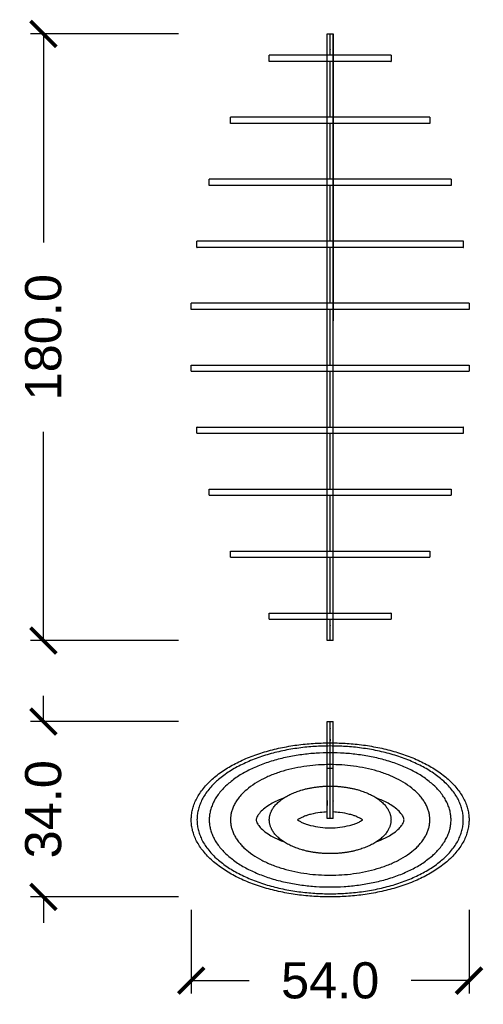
# Model space of a CAD drawing. Header units: millimetres. Extents: x 3713 to 4940, y 1895 to 2756.
# Tile 11 of 20: x 4654 to 4744, y 2182 to 2373. Entities that reach past the tile are written whole.
import ezdxf

# ---------------------------------------------------------------- set-up
doc = ezdxf.new("R2010")
doc.units = ezdxf.units.MM
doc.layers.add('MEDIDAS', color=7, linetype='Continuous', true_color=0xffffff)
doc.styles.add('Helvetica Regular', font='txt')
doc.dimstyles.new('PLANOS NUBES', dxfattribs={"dimscale": 10, "dimtxt": 0.7, "dimasz": 0.5, "dimexe": 0.25, "dimexo": 0.25, "dimgap": 0.5, "dimtad": 0, "dimtih": 1, "dimtoh": 1, "dimdec": 1, "dimzin": 1, "dimdsep": 46, "dimtxsty": 'Helvetica Regular', "dimblk": 'ARCHTICK', "dimcen": 0.25, "dimadec": 0, "dimazin": 1, "dimtfac": 1, "dimtdec": 4, "dimtix": 1, "dimtofl": 0, "dimtmove": 1, "dimatfit": 3, "dimldrblk": 'ARCHTICK', "dimfxl": 1.5, "dimtolj": 1, "dimtzin": 1, "dimarcsym": 0})

# ---------------------------------------------------------------- blocks, each defined once
blk = doc.blocks.new('_ArchTick')
at = {"color": 0, "linetype": 'ByBlock', "const_width": 0.15}
blk.add_lwpolyline([(-0.5, -0.5), (0.5, 0.5)], dxfattribs=at)
blk = doc.blocks.new('*D24')
at = {"layer": 'Defpoints', "color": 0, "transparency": 16777216}
for p in [(4687.55, 2236.62), (4658.9, 2202.65), (4687.55, 2202.65)]:
    blk.add_point(p, dxfattribs=at)
at = {"layer": 'MEDIDAS', "color": 0, "lineweight": -2, "transparency": 16777216}
for p, q in [((4658.9, 2236.62), (4658.9, 2241.62)), ((4685.05, 2236.62), (4656.4, 2236.62)), ((4685.05, 2202.65), (4656.4, 2202.65)), ((4658.9, 2202.65), (4658.9, 2197.65))]:
    blk.add_line(p, q, dxfattribs=at)
at = {"layer": 'MEDIDAS', "color": 0, "lineweight": -2, "transparency": 16777216, "xscale": 5, "yscale": 5, "zscale": 5}
for p, rotation in [((4658.9, 2236.62), 270), ((4658.9, 2202.65), 90)]:
    blk.add_blockref('_ArchTick', p, dxfattribs=dict(at, rotation=rotation))
at = {"layer": 'MEDIDAS', "color": 0, "transparency": 16777216, "insert": (4658.9, 2219.63), "char_height": 7, "attachment_point": 5, "rotation": 90, "style": 'Helvetica Regular'}
blk.add_mtext('\\A1;34.0', dxfattribs=at)
blk = doc.blocks.new('*D25')
at = {"layer": 'Defpoints', "color": 0, "transparency": 16777216}
for p in [(4658.9, 2369.75), (4687.55, 2369.75), (4687.55, 2252.31)]:
    blk.add_point(p, dxfattribs=at)
at = {"layer": 'MEDIDAS', "color": 0, "lineweight": -2, "transparency": 16777216}
for p, q in [((4685.05, 2369.75), (4656.4, 2369.75)), ((4658.9, 2369.75), (4658.9, 2329.36)), ((4658.9, 2252.31), (4658.9, 2292.7)), ((4685.05, 2252.31), (4656.4, 2252.31))]:
    blk.add_line(p, q, dxfattribs=at)
at = {"layer": 'MEDIDAS', "color": 0, "lineweight": -2, "transparency": 16777216, "xscale": 5, "yscale": 5, "zscale": 5}
for p, rotation in [((4658.9, 2369.75), 90), ((4658.9, 2252.31), 270)]:
    blk.add_blockref('_ArchTick', p, dxfattribs=dict(at, rotation=rotation))
at = {"layer": 'MEDIDAS', "color": 0, "transparency": 16777216, "insert": (4658.9, 2311.03), "char_height": 7, "attachment_point": 5, "rotation": 90, "style": 'Helvetica Regular'}
blk.add_mtext('\\A1;180.0', dxfattribs=at)
blk = doc.blocks.new('*D26')
at = {"layer": 'Defpoints', "color": 0, "transparency": 16777216}
for p in [(4687.55, 2202.65), (4741.36, 2202.65), (4741.36, 2186.46)]:
    blk.add_point(p, dxfattribs=at)
at = {"layer": 'MEDIDAS', "color": 0, "lineweight": -2, "transparency": 16777216}
for p, q in [((4687.55, 2200.15), (4687.55, 2183.96)), ((4741.36, 2200.15), (4741.36, 2183.96)), ((4687.55, 2186.46), (4698.79, 2186.46)), ((4741.36, 2186.46), (4730.12, 2186.46))]:
    blk.add_line(p, q, dxfattribs=at)
at = {"layer": 'MEDIDAS', "color": 0, "lineweight": -2, "transparency": 16777216, "xscale": 5, "yscale": 5, "zscale": 5, "rotation": 180}
blk.add_blockref('_ArchTick', (4687.55, 2186.46), dxfattribs=at)
at = {"layer": 'MEDIDAS', "color": 0, "lineweight": -2, "transparency": 16777216, "xscale": 5, "yscale": 5, "zscale": 5}
blk.add_blockref('_ArchTick', (4741.36, 2186.46), dxfattribs=at)
at = {"layer": 'MEDIDAS', "color": 0, "transparency": 16777216, "insert": (4714.46, 2186.46), "char_height": 7, "attachment_point": 5, "style": 'Helvetica Regular'}
blk.add_mtext('\\A1;54.0', dxfattribs=at)

msp = doc.modelspace()

# ---------------------------------------------------------------- linework, layer by layer
at = {"layer": 'MEDIDAS', "color": 5, "lineweight": -3, "true_color": 0x0000ff}
for points, weights, knots in [([(4715.055, 2369.751), (4715.055, 2369.751), (4715.055, 2369.146), (4715.055, 2358.526), (4715.055, 2315.959), (4715.055, 2315.15), (4715.055, 2314.997)], [1, 0.921317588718, 1, 0.836999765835, 1.05554741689, 0.820510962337, 1.05554741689], [90.6919157, 90.6919157, 90.6919157, 92.289278, 92.289278, 93.5035428, 93.5035428, 94.8643077, 94.8643077, 94.8643077]), ([(4713.855, 2252.307), (4713.855, 2252.307), (4713.855, 2253.335), (4713.855, 2254.364), (4713.855, 2255.363), (4713.855, 2270.492), (4713.855, 2311.029), (4713.855, 2351.566), (4713.855, 2366.695), (4713.855, 2367.695), (4713.855, 2368.723), (4713.855, 2369.751), (4713.855, 2369.751)], [1, 0.861942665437, 1, 0.861942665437, 1, 0.878753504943, 1.12466389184, 0.878753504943, 1, 0.861942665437, 1, 0.861942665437, 1], [79.8393174, 79.8393174, 79.8393174, 81.966147, 81.966147, 84.0929766, 84.0929766, 85.2656166, 85.2656166, 86.4382565, 86.4382565, 88.5650861, 88.5650861, 90.6919157, 90.6919157, 90.6919157]), ([(4714.455, 2365.631), (4714.455, 2366.191), (4714.455, 2366.695), (4714.455, 2368.22), (4714.455, 2369.326), (4714.455, 2369.751), (4714.455, 2369.751)], [0.93919732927, 0.943038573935, 0.947375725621, 0.705089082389, 0.947375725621, 0.83688295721, 0.827168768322], [86.3939796, 86.3939796, 86.3939796, 86.4382565, 86.4382565, 89.3637673, 89.3637673, 90.6979216, 90.6979216, 90.6979216]), ([(4715.055, 2252.307), (4715.055, 2252.307), (4715.055, 2253.335), (4715.055, 2254.364), (4715.055, 2255.363), (4715.055, 2270.492), (4715.055, 2311.029), (4715.055, 2351.566), (4715.055, 2366.695), (4715.055, 2367.695), (4715.055, 2368.723), (4715.055, 2369.751), (4715.055, 2369.751)], [1, 0.861942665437, 1, 0.861942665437, 1, 0.878753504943, 1.12466389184, 0.878753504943, 1, 0.861942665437, 1, 0.861942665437, 1], [79.8393174, 79.8393174, 79.8393174, 81.966147, 81.966147, 84.0929766, 84.0929766, 85.2656166, 85.2656166, 86.4382565, 86.4382565, 88.5650861, 88.5650861, 90.6919157, 90.6919157, 90.6919157]), ([(4714.455, 2305.627), (4714.455, 2308.323), (4714.455, 2311.029), (4714.455, 2313.735), (4714.455, 2316.429)], [1.02884477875, 1.04593844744, 1.06547927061, 1.04594357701, 1.02885375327], [85.16725887, 85.16725887, 85.16725887, 85.26561658, 85.26561658, 85.36394847, 85.36394847, 85.36394847]), ([(4714.455, 2252.307), (4714.455, 2252.307), (4714.455, 2252.732), (4714.455, 2253.838), (4714.455, 2255.363), (4714.455, 2255.867), (4714.455, 2256.427)], [0.827168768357, 0.836882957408, 0.947375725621, 0.705089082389, 0.947375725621, 0.943038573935, 0.93919732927], [79.8333115, 79.8333115, 79.8333115, 81.1674659, 81.1674659, 84.0929766, 84.0929766, 84.1372536, 84.1372536, 84.1372536]), ([(4714.455, 2217.872), (4714.455, 2217.872), (4714.455, 2218.639), (4714.455, 2220.053), (4714.455, 2221.305), (4714.455, 2231.647), (4714.455, 2232.525), (4714.455, 2232.541), (4714.455, 2233.336), (4714.455, 2236.616), (4714.455, 2236.616)], [0.832615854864, 0.798423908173, 0.947375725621, 0.705089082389, 0.947375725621, 0.792953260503, 1, 0.777332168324, 1, 0.770809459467, 1], [57.2053148, 57.2053148, 57.2053148, 59.0038462, 59.0038462, 61.929357, 61.929357, 63.1436217, 63.1436217, 64.5043867, 64.5043867, 70.0856561, 70.0856561, 70.0856561]), ([(4713.855, 2231.881), (4713.855, 2232.386), (4713.855, 2232.525), (4713.855, 2232.541), (4713.855, 2233.336)], [0.986044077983, 1.01385177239, 1.05554741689, 0.820510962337, 1.05554741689], [93.2718791, 93.2718791, 93.2718791, 93.5035428, 93.5035428, 94.8643077, 94.8643077, 94.8643077]), ([(4715.055, 2231.881), (4715.055, 2232.386), (4715.055, 2232.525), (4715.055, 2232.541), (4715.055, 2233.336)], [0.986044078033, 1.01385177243, 1.05554741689, 0.820510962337, 1.05554741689], [93.2718791, 93.2718791, 93.2718791, 93.5035428, 93.5035428, 94.8643077, 94.8643077, 94.8643077]), ([(4713.855, 2220.346), (4713.855, 2220.904), (4713.855, 2221.305), (4713.855, 2227.408), (4713.855, 2230.561)], [0.915057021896, 0.919396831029, 1, 0.896928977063, 0.946419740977], [91.1683276, 91.1683276, 91.1683276, 92.289278, 92.289278, 93.0571021, 93.0571021, 93.0571021]), ([(4715.055, 2219.102), (4715.055, 2219.111), (4715.055, 2219.119), (4715.055, 2220.366), (4715.055, 2221.305), (4715.055, 2224.85), (4715.055, 2227.578)], [0.997270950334, 0.998624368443, 1, 0.829620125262, 1, 0.937421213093, 0.931080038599], [89.9006696, 89.9006696, 89.9006696, 89.9198005, 89.9198005, 92.289278, 92.289278, 92.7554566, 92.7554566, 92.7554566]), ([(4713.855, 2219.102), (4713.855, 2219.111), (4713.855, 2219.119), (4713.855, 2219.718), (4713.855, 2220.346)], [0.99727094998, 0.998624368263, 1, 0.910223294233, 0.915057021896], [89.9006696, 89.9006696, 89.9006696, 89.9198005, 89.9198005, 91.1683276, 91.1683276, 91.1683276])]:
    msp.add_rational_spline(points, weights, degree=2, knots=knots, dxfattribs=at)
for points in [[(4713.855, 2369.751), (4714.455, 2369.751), (4715.055, 2369.751)], [(4715.055, 2252.307), (4714.455, 2252.307), (4713.855, 2252.307)], [(4713.855, 2236.616), (4714.455, 2236.616), (4715.055, 2236.616)], [(4713.855, 2227.575), (4714.455, 2227.575), (4715.055, 2227.575)], [(4715.055, 2217.872), (4714.455, 2217.872), (4713.855, 2217.872)]]:
    msp.add_open_spline(points, degree=2, dxfattribs=at)
at = {"layer": 'MEDIDAS', "color": 192, "lineweight": -3, "true_color": 0x7d26cd}
for points, weights in [([(4713.851, 2365.631), (4702.668, 2365.631), (4702.668, 2365.631)], [0.979740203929, 0.71761358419, 1]), ([(4713.854, 2364.431), (4702.668, 2364.431), (4702.668, 2364.431)], [0.979826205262, 0.717567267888, 1]), ([(4726.243, 2365.631), (4726.243, 2365.631), (4715.055, 2365.631)], [1, 0.717545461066, 0.979866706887]), ([(4726.243, 2364.431), (4726.243, 2364.431), (4715.055, 2364.431)], [1, 0.717531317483, 0.979892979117]), ([(4713.85, 2353.63), (4695.143, 2353.63), (4695.143, 2353.63)], [0.98738747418, 0.71355500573, 1]), ([(4733.768, 2353.63), (4733.768, 2353.63), (4715.055, 2353.63)], [1, 0.713501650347, 0.987489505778]), ([(4713.853, 2352.43), (4695.143, 2352.43), (4695.143, 2352.43)], [0.987441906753, 0.713526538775, 1]), ([(4733.768, 2352.43), (4733.768, 2352.43), (4715.053, 2352.43)], [1, 0.713481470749, 0.987528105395]), ([(4713.855, 2341.63), (4691.036, 2341.63), (4691.036, 2341.63)], [0.989632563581, 0.712385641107, 1]), ([(4737.875, 2341.63), (4737.875, 2341.63), (4715.055, 2341.63)], [1, 0.712385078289, 0.989633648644]), ([(4713.852, 2340.43), (4691.036, 2340.43), (4691.036, 2340.43)], [0.989574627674, 0.712415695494, 1]), ([(4737.875, 2340.43), (4737.875, 2340.43), (4715.052, 2340.43)], [1, 0.712359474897, 0.989683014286]), ([(4713.854, 2329.63), (4688.658, 2329.63), (4688.658, 2329.63)], [0.990543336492, 0.711914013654, 1]), ([(4713.855, 2328.43), (4688.658, 2328.43), (4688.658, 2328.43)], [0.990567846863, 0.711901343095, 1]), ([(4740.252, 2328.43), (4740.252, 2328.43), (4715.051, 2328.43)], [1, 0.711868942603, 0.990630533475]), ([(4740.252, 2329.63), (4740.252, 2329.63), (4715.054, 2329.63)], [1, 0.711892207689, 0.990585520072]), ([(4713.853, 2317.629), (4687.548, 2317.629), (4687.548, 2317.629)], [0.990909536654, 0.711724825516, 1]), ([(4741.362, 2317.629), (4741.362, 2317.629), (4715.053, 2317.629)], [1, 0.711687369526, 0.990982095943]), ([(4713.855, 2316.429), (4687.548, 2316.429), (4687.548, 2316.429)], [0.990949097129, 0.71170440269, 1]), ([(4741.362, 2316.429), (4741.362, 2316.429), (4715.05, 2316.429)], [1, 0.711665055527, 0.991025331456]), ([(4687.548, 2305.629), (4687.548, 2305.629), (4713.852, 2305.629)], [1, 0.711733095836, 0.990893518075]), ([(4715.055, 2305.629), (4741.362, 2305.629), (4741.362, 2305.629)], [0.990949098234, 0.71170440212, 1]), ([(4687.548, 2304.429), (4687.548, 2304.429), (4713.854, 2304.429)], [1, 0.711712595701, 0.990933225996]), ([(4715.055, 2304.429), (4741.362, 2304.429), (4741.362, 2304.429)], [0.990958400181, 0.711699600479, 1]), ([(4688.658, 2293.628), (4688.658, 2293.628), (4713.855, 2293.628)], [1, 0.711901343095, 0.990567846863]), ([(4715.051, 2293.628), (4740.252, 2293.628), (4740.252, 2293.628)], [0.990635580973, 0.711866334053, 1]), ([(4688.658, 2292.428), (4688.658, 2292.428), (4713.853, 2292.428)], [1, 0.711918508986, 0.990534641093]), ([(4715.054, 2292.428), (4740.252, 2292.428), (4740.252, 2292.428)], [0.990594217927, 0.711887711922, 1]), ([(4691.036, 2281.628), (4691.036, 2281.628), (4713.855, 2281.628)], [1, 0.712388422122, 0.989627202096]), ([(4691.036, 2280.428), (4691.036, 2280.428), (4713.855, 2280.428)], [1, 0.712385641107, 0.989632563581]), ([(4715.05, 2281.628), (4737.875, 2281.628), (4737.875, 2281.628)], [0.989725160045, 0.712337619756, 1]), ([(4715.053, 2280.428), (4737.875, 2280.428), (4737.875, 2280.428)], [0.989679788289, 0.712361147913, 1]), ([(4695.143, 2269.628), (4695.143, 2269.628), (4713.854, 2269.628)], [1, 0.713516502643, 0.987461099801]), ([(4715.054, 2269.628), (4733.768, 2269.628), (4733.768, 2269.628)], [0.987508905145, 0.713491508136, 1]), ([(4695.143, 2268.428), (4695.143, 2268.428), (4713.851, 2268.428)], [1, 0.713547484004, 0.987401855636]), ([(4715.051, 2268.428), (4733.768, 2268.428), (4733.768, 2268.428)], [0.987568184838, 0.713460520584, 1]), ([(4702.668, 2257.627), (4702.668, 2257.627), (4713.853, 2257.627)], [1, 0.717588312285, 0.979787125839]), ([(4715.053, 2257.627), (4726.243, 2257.627), (4726.243, 2257.627)], [0.97993208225, 0.717510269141, 1]), ([(4702.668, 2256.427), (4702.668, 2256.427), (4713.85, 2256.427)], [1, 0.717638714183, 0.979693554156]), ([(4715.055, 2256.427), (4726.243, 2256.427), (4726.243, 2256.427)], [0.979866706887, 0.717545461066, 1])]:
    msp.add_rational_spline(points, weights, degree=2, dxfattribs=at)
for points in [[(4702.668, 2364.431), (4702.668, 2365.031), (4702.668, 2365.631)], [(4726.243, 2365.631), (4726.243, 2365.031), (4726.243, 2364.431)], [(4695.143, 2352.43), (4695.143, 2353.03), (4695.143, 2353.63)], [(4733.768, 2353.63), (4733.768, 2353.03), (4733.768, 2352.43)], [(4691.036, 2340.43), (4691.036, 2341.03), (4691.036, 2341.63)], [(4737.875, 2341.63), (4737.875, 2341.03), (4737.875, 2340.43)], [(4688.658, 2328.43), (4688.658, 2329.03), (4688.658, 2329.63)], [(4740.252, 2329.63), (4740.252, 2329.03), (4740.252, 2328.43)], [(4687.548, 2316.429), (4687.548, 2317.029), (4687.548, 2317.629)], [(4741.362, 2317.629), (4741.362, 2317.029), (4741.362, 2316.429)], [(4687.548, 2304.429), (4687.548, 2305.029), (4687.548, 2305.629)], [(4741.362, 2305.629), (4741.362, 2305.029), (4741.362, 2304.429)], [(4688.658, 2292.428), (4688.658, 2293.028), (4688.658, 2293.628)], [(4740.252, 2293.628), (4740.252, 2293.028), (4740.252, 2292.428)], [(4691.036, 2280.428), (4691.036, 2281.028), (4691.036, 2281.628)], [(4737.875, 2281.628), (4737.875, 2281.028), (4737.875, 2280.428)], [(4695.143, 2268.428), (4695.143, 2269.028), (4695.143, 2269.628)], [(4733.768, 2269.628), (4733.768, 2269.028), (4733.768, 2268.428)], [(4702.668, 2256.427), (4702.668, 2257.027), (4702.668, 2257.627)], [(4726.243, 2257.627), (4726.243, 2257.027), (4726.243, 2256.427)]]:
    msp.add_open_spline(points, degree=2, dxfattribs=at)
for points, weights, knots in [([(4715.055, 2365.631), (4714.756, 2365.631), (4714.455, 2365.631), (4714.153, 2365.631), (4713.851, 2365.631)], [0.979866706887, 0.98956132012, 1, 0.989493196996, 0.979740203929], [3.08560966, 3.08560966, 3.08560966, 3.14159265, 3.14159265, 3.197941, 3.197941, 3.197941]), ([(4715.055, 2364.431), (4714.755, 2364.431), (4714.455, 2364.431), (4714.155, 2364.431), (4713.854, 2364.431)], [0.979892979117, 0.989575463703, 1, 0.989539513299, 0.979826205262], [3.08568551, 3.08568551, 3.08568551, 3.14159265, 3.14159265, 3.1976926, 3.1976926, 3.1976926]), ([(4715.055, 2353.63), (4714.755, 2353.63), (4714.455, 2353.63), (4714.153, 2353.63), (4713.85, 2353.63)], [0.987489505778, 0.993605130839, 1, 0.993551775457, 0.98738747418], [3.107296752, 3.107296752, 3.107296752, 3.141592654, 3.141592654, 3.176174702, 3.176174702, 3.176174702]), ([(4715.053, 2352.43), (4714.754, 2352.43), (4714.455, 2352.43), (4714.154, 2352.43), (4713.853, 2352.43)], [0.987528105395, 0.993625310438, 1, 0.993580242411, 0.987441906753], [3.107404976, 3.107404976, 3.107404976, 3.141592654, 3.141592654, 3.176022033, 3.176022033, 3.176022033]), ([(4715.055, 2341.63), (4714.755, 2341.63), (4714.455, 2341.63), (4714.155, 2341.63), (4713.855, 2341.63)], [0.989633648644, 0.994721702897, 1, 0.994721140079, 0.989632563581], [3.113284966, 3.113284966, 3.113284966, 3.141592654, 3.141592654, 3.169903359, 3.169903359, 3.169903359]), ([(4715.052, 2340.43), (4714.754, 2340.43), (4714.455, 2340.43), (4714.154, 2340.43), (4713.852, 2340.43)], [0.989683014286, 0.99474730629, 1, 0.994691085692, 0.989574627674], [3.113422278, 3.113422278, 3.113422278, 3.141592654, 3.141592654, 3.170064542, 3.170064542, 3.170064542]), ([(4715.054, 2329.63), (4714.755, 2329.63), (4714.455, 2329.63), (4714.155, 2329.63), (4713.854, 2329.63)], [0.990585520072, 0.995214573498, 1, 0.995192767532, 0.990543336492], [3.115928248, 3.115928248, 3.115928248, 3.141592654, 3.141592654, 3.167374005, 3.167374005, 3.167374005]), ([(4715.051, 2328.43), (4714.753, 2328.43), (4714.455, 2328.43), (4714.155, 2328.43), (4713.855, 2328.43)], [0.990630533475, 0.995237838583, 1, 0.995205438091, 0.990567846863], [3.116053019, 3.116053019, 3.116053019, 3.141592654, 3.141592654, 3.167306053, 3.167306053, 3.167306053]), ([(4715.053, 2317.629), (4714.754, 2317.629), (4714.455, 2317.629), (4714.154, 2317.629), (4713.853, 2317.629)], [0.990982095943, 0.995419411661, 1, 0.99538195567, 0.990909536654], [3.117026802, 3.117026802, 3.117026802, 3.141592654, 3.141592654, 3.166359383, 3.166359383, 3.166359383]), ([(4715.05, 2316.429), (4714.753, 2316.429), (4714.455, 2316.429), (4714.155, 2316.429), (4713.855, 2316.429)], [0.991025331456, 0.99544172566, 1, 0.995402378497, 0.990949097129], [3.117146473, 3.117146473, 3.117146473, 3.141592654, 3.141592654, 3.166249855, 3.166249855, 3.166249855]), ([(4713.852, 2305.629), (4714.153, 2305.629), (4714.455, 2305.629), (4714.755, 2305.629), (4715.055, 2305.629)], [0.990893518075, 0.995373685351, 1, 0.995402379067, 0.990949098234], [3.11678157, 3.11678157, 3.11678157, 3.141592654, 3.141592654, 3.166249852, 3.166249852, 3.166249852]), ([(4713.854, 2304.429), (4714.155, 2304.429), (4714.455, 2304.429), (4714.755, 2304.429), (4715.055, 2304.429)], [0.990933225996, 0.995394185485, 1, 0.995407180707, 0.990958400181], [3.116891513, 3.116891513, 3.116891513, 3.141592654, 3.141592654, 3.1662241, 3.1662241, 3.1662241]), ([(4713.855, 2293.628), (4714.155, 2293.628), (4714.455, 2293.628), (4714.753, 2293.628), (4715.051, 2293.628)], [0.990567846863, 0.995205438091, 1, 0.995240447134, 0.990635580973], [3.115879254, 3.115879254, 3.115879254, 3.141592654, 3.141592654, 3.167118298, 3.167118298, 3.167118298]), ([(4713.853, 2292.428), (4714.154, 2292.428), (4714.455, 2292.428), (4714.755, 2292.428), (4715.054, 2292.428)], [0.990534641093, 0.995188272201, 1, 0.995219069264, 0.990594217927], [3.115787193, 3.115787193, 3.115787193, 3.141592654, 3.141592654, 3.167232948, 3.167232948, 3.167232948]), ([(4713.855, 2281.628), (4714.155, 2281.628), (4714.455, 2281.628), (4714.753, 2281.628), (4715.05, 2281.628)], [0.989627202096, 0.994718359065, 1, 0.99476916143, 0.989725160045], [3.113267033, 3.113267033, 3.113267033, 3.141592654, 3.141592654, 3.169645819, 3.169645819, 3.169645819]), ([(4713.855, 2280.428), (4714.155, 2280.428), (4714.455, 2280.428), (4714.754, 2280.428), (4715.053, 2280.428)], [0.989632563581, 0.994721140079, 1, 0.994745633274, 0.989679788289], [3.113281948, 3.113281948, 3.113281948, 3.141592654, 3.141592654, 3.169772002, 3.169772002, 3.169772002]), ([(4713.854, 2269.628), (4714.155, 2269.628), (4714.455, 2269.628), (4714.755, 2269.628), (4715.054, 2269.628)], [0.987461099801, 0.993590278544, 1, 0.99361527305, 0.987508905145], [3.107217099, 3.107217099, 3.107217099, 3.141592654, 3.141592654, 3.175834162, 3.175834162, 3.175834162]), ([(4713.851, 2268.428), (4714.153, 2268.428), (4714.455, 2268.428), (4714.753, 2268.428), (4715.051, 2268.428)], [0.987401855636, 0.993559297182, 1, 0.993646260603, 0.987568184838], [3.107050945, 3.107050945, 3.107050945, 3.141592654, 3.141592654, 3.175667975, 3.175667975, 3.175667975]), ([(4713.853, 2257.627), (4714.154, 2257.627), (4714.455, 2257.627), (4714.755, 2257.627), (4715.053, 2257.627)], [0.979787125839, 0.989518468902, 1, 0.989596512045, 0.97993208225], [3.08537984, 3.08537984, 3.08537984, 3.14159265, 3.14159265, 3.19738691, 3.19738691, 3.19738691]), ([(4713.85, 2256.427), (4714.152, 2256.427), (4714.455, 2256.427), (4714.756, 2256.427), (4715.055, 2256.427)], [0.979693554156, 0.989468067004, 1, 0.98956132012, 0.979866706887], [3.08510954, 3.08510954, 3.08510954, 3.14159265, 3.14159265, 3.19757565, 3.19757565, 3.19757565]), ([(4715.055, 2232.496), (4741.362, 2232.171), (4741.362, 2217.575), (4741.362, 2202.65), (4714.455, 2202.65), (4687.548, 2202.65), (4687.548, 2217.575), (4687.548, 2232.169), (4713.852, 2232.496)], [0.990949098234, 0.711704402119, 1, 0.707106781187, 1, 0.707106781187, 1, 0.711732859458, 0.990893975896], [0.0246572, 0.0246572, 0.0246572, 1.5707963, 1.5707963, 3.1415927, 3.1415927, 4.712389, 4.712389, 6.2583755, 6.2583755, 6.2583755]), ([(4714.455, 2231.884), (4740.252, 2231.884), (4740.252, 2217.575), (4740.252, 2203.265), (4714.455, 2203.265), (4688.658, 2203.265), (4688.658, 2217.575), (4688.658, 2231.884), (4714.455, 2231.884)], [1, 0.707106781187, 1, 0.707106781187, 1, 0.707106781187, 1, 0.707106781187, 1], [0, 0, 0, 1.5707963, 1.5707963, 3.1415927, 3.1415927, 4.712389, 4.712389, 6.2831853, 6.2831853, 6.2831853]), ([(4713.852, 2232.496), (4714.153, 2232.5), (4714.455, 2232.5), (4714.755, 2232.5), (4715.055, 2232.496)], [0.990893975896, 0.995373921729, 1, 0.995402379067, 0.990949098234], [-0.024809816, -0.024809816, -0.024809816, 0, 0, 0.024657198, 0.024657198, 0.024657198]), ([(4714.455, 2230.566), (4737.875, 2230.566), (4737.875, 2217.575), (4737.875, 2204.584), (4714.455, 2204.584), (4691.036, 2204.584), (4691.036, 2217.575), (4691.036, 2230.566), (4714.455, 2230.566)], [1, 0.707106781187, 1, 0.707106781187, 1, 0.707106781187, 1, 0.707106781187, 1], [0, 0, 0, 1.5707963, 1.5707963, 3.1415927, 3.1415927, 4.712389, 4.712389, 6.2831853, 6.2831853, 6.2831853]), ([(4714.455, 2228.287), (4733.768, 2228.287), (4733.768, 2217.575), (4733.768, 2206.862), (4714.455, 2206.862), (4695.143, 2206.862), (4695.143, 2217.575), (4695.143, 2228.287), (4714.455, 2228.287)], [1, 0.707106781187, 1, 0.707106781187, 1, 0.707106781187, 1, 0.707106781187, 1], [0, 0, 0, 1.5707963, 1.5707963, 3.1415927, 3.1415927, 4.712389, 4.712389, 6.2831853, 6.2831853, 6.2831853]), ([(4705.412, 2221.769), (4708.946, 2224.113), (4714.455, 2224.113), (4719.96, 2224.113), (4723.493, 2221.772)], [0.855246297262, 0.837807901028, 1, 0.837924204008, 0.855221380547], [-0.8698418, -0.8698418, -0.8698418, 0, 0, 0.869218, 0.869218, 0.869218]), ([(4705.417, 2213.377), (4702.668, 2215.199), (4702.668, 2217.575), (4702.668, 2219.948), (4705.412, 2221.769)], [0.855221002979, 0.869180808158, 1, 0.869298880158, 0.855246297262], [4.0108012, 4.0108012, 4.0108012, 4.712389, 4.712389, 5.4133435, 5.4133435, 5.4133435]), ([(4723.493, 2221.772), (4726.243, 2219.951), (4726.243, 2217.575), (4726.243, 2215.199), (4723.492, 2213.377)], [0.855221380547, 0.869182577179, 1, 0.869159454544, 0.855216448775], [0.869218, 0.869218, 0.869218, 1.5707963, 1.5707963, 2.2724986, 2.2724986, 2.2724986]), ([(4723.492, 2213.377), (4719.959, 2211.036), (4714.455, 2211.036), (4708.951, 2211.036), (4705.417, 2213.377)], [0.855216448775, 0.837947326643, 1, 0.837925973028, 0.855221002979], [2.2724986, 2.2724986, 2.2724986, 3.1415927, 3.1415927, 4.0108012, 4.0108012, 4.0108012])]:
    msp.add_rational_spline(points, weights, degree=2, knots=knots, dxfattribs=at)
at = {"layer": 'MEDIDAS', "color": 5, "lineweight": -3, "true_color": 0x0000ff}
for points, weights in [([(4714.455, 2353.627), (4714.455, 2360.185), (4714.455, 2364.431)], [0.909447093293, 0.90972991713, 0.931932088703]), ([(4714.455, 2341.63), (4714.455, 2347.495), (4714.455, 2352.43)], [0.923827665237, 0.910810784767, 0.909573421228]), ([(4714.455, 2329.63), (4714.455, 2335.264), (4714.455, 2340.429)], [0.961623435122, 0.939400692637, 0.926642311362]), ([(4714.455, 2317.629), (4714.455, 2323.13), (4714.455, 2328.427)], [1.02150378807, 0.989467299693, 0.96658959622]), ([(4714.455, 2293.625), (4714.455, 2298.925), (4714.455, 2304.429)], [0.966562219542, 0.989448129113, 1.02150378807]), ([(4714.455, 2281.628), (4714.455, 2286.794), (4714.455, 2292.428)], [0.926640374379, 0.939399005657, 0.961623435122]), ([(4714.455, 2269.628), (4714.455, 2274.563), (4714.455, 2280.428)], [0.909573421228, 0.910810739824, 0.923826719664]), ([(4714.455, 2257.627), (4714.455, 2261.872), (4714.455, 2268.428)], [0.931932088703, 0.909736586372, 0.909447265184]), ([(4713.855, 2233.336), (4713.855, 2236.616), (4713.855, 2236.616)], [1, 0.770809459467, 1]), ([(4715.055, 2233.336), (4715.055, 2236.616), (4715.055, 2236.616)], [1, 0.770809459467, 1]), ([(4713.855, 2230.561), (4713.855, 2231.385), (4713.855, 2231.881)], [0.946419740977, 0.960263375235, 0.986044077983]), ([(4715.055, 2230.561), (4715.055, 2231.385), (4715.055, 2231.881)], [0.946419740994, 0.960263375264, 0.986044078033]), ([(4715.055, 2228.282), (4715.055, 2229.611), (4715.055, 2230.561)], [0.930386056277, 0.930946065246, 0.946419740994]), ([(4715.055, 2227.578), (4715.055, 2227.941), (4715.055, 2228.282)], [0.931080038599, 0.930242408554, 0.930386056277]), ([(4713.855, 2221.305), (4713.855, 2220.838), (4713.855, 2220.346)], [0.859334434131, 0.862052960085, 0.866049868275]), ([(4713.855, 2217.872), (4713.855, 2217.872), (4713.855, 2219.102)], [1, 0.830995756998, 0.99727094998]), ([(4715.055, 2217.872), (4715.055, 2217.872), (4715.055, 2219.102)], [1, 0.830995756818, 0.997270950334])]:
    msp.add_rational_spline(points, weights, degree=2, dxfattribs=at)
at = {"layer": 'MEDIDAS', "color": 192, "lineweight": -3, "true_color": 0x7d26cd}
for points, knots in [([(4705.412, 2221.77), (4704.85, 2221.56), (4704.298, 2221.326), (4703.761, 2221.059), (4703.41, 2220.884), (4703.066, 2220.695), (4702.732, 2220.489), (4702.31, 2220.23), (4701.904, 2219.944), (4701.526, 2219.624), (4701.244, 2219.385), (4700.978, 2219.126), (4700.743, 2218.84), (4700.587, 2218.65), (4700.445, 2218.449), (4700.332, 2218.231), (4700.295, 2218.158), (4700.26, 2218.083), (4700.231, 2218.006), (4700.209, 2217.948), (4700.19, 2217.89), (4700.175, 2217.83), (4700.155, 2217.747), (4700.143, 2217.661), (4700.143, 2217.575), (4700.143, 2217.489), (4700.155, 2217.403), (4700.175, 2217.319), (4700.19, 2217.26), (4700.209, 2217.202), (4700.231, 2217.144), (4700.26, 2217.067), (4700.295, 2216.992), (4700.332, 2216.919), (4700.445, 2216.701), (4700.587, 2216.499), (4700.743, 2216.31), (4700.978, 2216.024), (4701.244, 2215.765), (4701.526, 2215.526), (4701.904, 2215.205), (4702.31, 2214.92), (4702.732, 2214.661), (4703.066, 2214.455), (4703.41, 2214.266), (4703.761, 2214.091), (4704.299, 2213.823), (4704.854, 2213.587), (4705.417, 2213.377)], [15.5006579, 15.5006579, 15.5006579, 15.5006579, 17.298938, 17.298938, 17.298938, 18.4757381, 18.4757381, 18.4757381, 19.9611369, 19.9611369, 19.9611369, 21.070993, 21.070993, 21.070993, 21.8069037, 21.8069037, 21.8069037, 22.0539479, 22.0539479, 22.0539479, 22.2379885, 22.2379885, 22.2379885, 22.4960423, 22.4960423, 22.4960423, 22.7540961, 22.7540961, 22.7540961, 22.9381368, 22.9381368, 22.9381368, 23.1851809, 23.1851809, 23.1851809, 23.9210917, 23.9210917, 23.9210917, 25.0309478, 25.0309478, 25.0309478, 26.5163465, 26.5163465, 26.5163465, 27.6931466, 27.6931466, 27.6931466, 29.4972729, 29.4972729, 29.4972729, 29.4972729]), ([(4723.492, 2213.377), (4724.056, 2213.588), (4724.611, 2213.823), (4725.149, 2214.091), (4725.5, 2214.266), (4725.845, 2214.455), (4726.179, 2214.661), (4726.601, 2214.92), (4727.007, 2215.205), (4727.384, 2215.526), (4727.667, 2215.765), (4727.933, 2216.024), (4728.168, 2216.31), (4728.324, 2216.499), (4728.466, 2216.701), (4728.578, 2216.919), (4728.616, 2216.992), (4728.65, 2217.067), (4728.68, 2217.144), (4728.702, 2217.202), (4728.721, 2217.26), (4728.735, 2217.32), (4728.756, 2217.403), (4728.768, 2217.489), (4728.768, 2217.575), (4728.768, 2217.661), (4728.756, 2217.747), (4728.735, 2217.83), (4728.721, 2217.89), (4728.701, 2217.948), (4728.679, 2218.005), (4728.65, 2218.082), (4728.616, 2218.157), (4728.578, 2218.231), (4728.466, 2218.449), (4728.324, 2218.65), (4728.168, 2218.84), (4727.933, 2219.126), (4727.667, 2219.385), (4727.385, 2219.624), (4727.007, 2219.945), (4726.601, 2220.23), (4726.179, 2220.489), (4725.844, 2220.694), (4725.5, 2220.883), (4725.15, 2221.058), (4724.61, 2221.327), (4724.055, 2221.563), (4723.49, 2221.774)], [47.919226, 47.919226, 47.919226, 47.919226, 49.7246521, 49.7246521, 49.7246521, 50.9014522, 50.9014522, 50.9014522, 52.386851, 52.386851, 52.386851, 53.496707, 53.496707, 53.496707, 54.2326178, 54.2326178, 54.2326178, 54.4796619, 54.4796619, 54.4796619, 54.6637026, 54.6637026, 54.6637026, 54.9217564, 54.9217564, 54.9217564, 55.1798102, 55.1798102, 55.1798102, 55.3638508, 55.3638508, 55.3638508, 55.610895, 55.610895, 55.610895, 56.3468057, 56.3468057, 56.3468057, 57.4566618, 57.4566618, 57.4566618, 58.9420606, 58.9420606, 58.9420606, 60.1188607, 60.1188607, 60.1188607, 61.9270418, 61.9270418, 61.9270418, 61.9270418]), ([(4713.855, 2219.102), (4713.419, 2219.086), (4712.983, 2219.052), (4712.549, 2219), (4711.919, 2218.924), (4711.293, 2218.809), (4710.679, 2218.647), (4710.393, 2218.572), (4710.111, 2218.487), (4709.832, 2218.39), (4709.598, 2218.309), (4709.366, 2218.219), (4709.139, 2218.118), (4708.949, 2218.034), (4708.761, 2217.942), (4708.579, 2217.842), (4708.427, 2217.76), (4708.279, 2217.671), (4708.136, 2217.575)], [6.8833158, 6.8833158, 6.8833158, 6.8833158, 8.1939548, 8.1939548, 8.1939548, 10.0989478, 10.0989478, 10.0989478, 10.9837083, 10.9837083, 10.9837083, 11.7284889, 11.7284889, 11.7284889, 12.3533467, 12.3533467, 12.3533467, 12.8709278, 12.8709278, 12.8709278, 12.8709278]), ([(4708.136, 2217.575), (4708.279, 2217.478), (4708.427, 2217.39), (4708.579, 2217.307), (4708.761, 2217.208), (4708.949, 2217.116), (4709.139, 2217.031), (4709.366, 2216.931), (4709.598, 2216.841), (4709.832, 2216.759), (4710.111, 2216.663), (4710.393, 2216.578), (4710.679, 2216.503), (4711.293, 2216.341), (4711.919, 2216.226), (4712.549, 2216.15), (4713.181, 2216.074), (4713.818, 2216.037), (4714.455, 2216.037), (4715.092, 2216.037), (4715.729, 2216.074), (4716.362, 2216.15), (4716.992, 2216.226), (4717.618, 2216.341), (4718.232, 2216.503), (4718.517, 2216.578), (4718.8, 2216.663), (4719.079, 2216.759), (4719.313, 2216.841), (4719.545, 2216.931), (4719.772, 2217.031), (4719.962, 2217.116), (4720.149, 2217.208), (4720.332, 2217.307), (4720.484, 2217.39), (4720.632, 2217.478), (4720.775, 2217.575)], [12.8709278, 12.8709278, 12.8709278, 12.8709278, 13.3885089, 13.3885089, 13.3885089, 14.0133667, 14.0133667, 14.0133667, 14.7581473, 14.7581473, 14.7581473, 15.6429078, 15.6429078, 15.6429078, 17.5479008, 17.5479008, 17.5479008, 19.4586703, 19.4586703, 19.4586703, 21.3694398, 21.3694398, 21.3694398, 23.2744328, 23.2744328, 23.2744328, 24.1591933, 24.1591933, 24.1591933, 24.903974, 24.903974, 24.903974, 25.5288317, 25.5288317, 25.5288317, 26.0464128, 26.0464128, 26.0464128, 26.0464128]), ([(4720.775, 2217.575), (4720.632, 2217.671), (4720.484, 2217.76), (4720.332, 2217.842), (4720.149, 2217.942), (4719.962, 2218.034), (4719.772, 2218.118), (4719.545, 2218.219), (4719.313, 2218.309), (4719.079, 2218.39), (4718.8, 2218.487), (4718.517, 2218.572), (4718.232, 2218.647), (4717.618, 2218.809), (4716.992, 2218.924), (4716.362, 2219), (4715.927, 2219.052), (4715.49, 2219.086), (4715.052, 2219.102)], [26.0464128, 26.0464128, 26.0464128, 26.0464128, 26.563994, 26.563994, 26.563994, 27.1888517, 27.1888517, 27.1888517, 27.9336323, 27.9336323, 27.9336323, 28.8183929, 28.8183929, 28.8183929, 30.7233859, 30.7233859, 30.7233859, 32.0369412, 32.0369412, 32.0369412, 32.0369412])]:
    msp.add_open_spline(points, degree=3, knots=knots, dxfattribs=at)

# ---------------------------------------------------------------- dimensions: what is measured, and where the dimension line sits
at = {"layer": 'MEDIDAS'}
dim = msp.add_linear_dim(base=(4658.9, 2369.751), p1=(4687.548, 2252.307), p2=(4687.548, 2369.751), angle=90, text='180.0', dimstyle='PLANOS NUBES', override={"dimscale": 10, "dimtxt": 0.7, "dimasz": 0.5, "dimexe": 0.25, "dimexo": 0.25, "dimgap": 0.5, "dimtih": 0, "dimtoh": 0, "dimdec": 1, "dimzin": 1, "dimtxsty": 'Helvetica Regular', "dimblk": 'ArchTick', "dimsah": 0, "dimcen": 0.25, "dimazin": 1, "dimtix": 0, "dimtmove": 0, "dimfxl": 1.5, "dimtzin": 1}, dxfattribs=at)
dim.commit()
dim.dimension.update_dxf_attribs({"geometry": '*D25', "text_midpoint": (4658.9, 2311.029)})
dim = msp.add_linear_dim(base=(4658.9, 2202.65), p1=(4687.548, 2236.616), p2=(4687.548, 2202.65), angle=90, dimstyle='PLANOS NUBES', override={"dimscale": 10, "dimtxt": 0.7, "dimasz": 0.5, "dimexe": 0.25, "dimexo": 0.25, "dimgap": 0.5, "dimtih": 0, "dimtoh": 0, "dimdec": 1, "dimzin": 1, "dimtxsty": 'Helvetica Regular', "dimblk": 'ArchTick', "dimsah": 0, "dimcen": 0.25, "dimazin": 1, "dimtix": 0, "dimtmove": 0, "dimfxl": 1.5, "dimtzin": 1}, dxfattribs=at)
dim.commit()
dim.dimension.update_dxf_attribs({"geometry": '*D24', "text_midpoint": (4658.9, 2219.633)})
dim = msp.add_linear_dim(base=(4741.362, 2186.457), p1=(4687.548, 2202.65), p2=(4741.362, 2202.65), text='54.0', dimstyle='PLANOS NUBES', override={"dimscale": 10, "dimtxt": 0.7, "dimasz": 0.5, "dimexe": 0.25, "dimexo": 0.25, "dimgap": 0.5, "dimtih": 0, "dimtoh": 0, "dimdec": 1, "dimzin": 1, "dimtxsty": 'Helvetica Regular', "dimblk": 'ArchTick', "dimsah": 0, "dimcen": 0.25, "dimazin": 1, "dimtix": 0, "dimtmove": 0, "dimfxl": 1.5, "dimtzin": 1}, dxfattribs=at)
dim.commit()
dim.dimension.update_dxf_attribs({"geometry": '*D26', "text_midpoint": (4714.455, 2186.457)})

doc.saveas('drawing.dxf')
